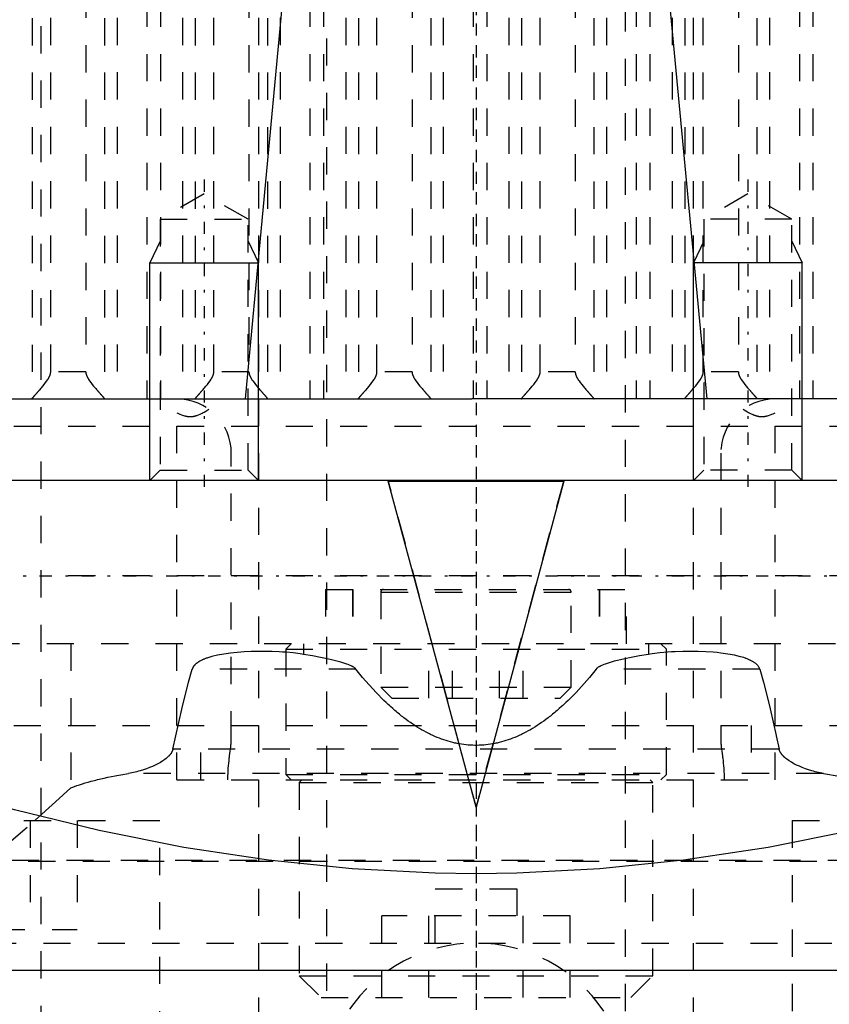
# Model space of a CAD drawing. Extents: x -70 to 70, y -1 to 596.
# Tile 5 of 13: x -17 to 13, y 180 to 216. Entities that reach past the tile are written whole.
import ezdxf

# ---------------------------------------------------------------- set-up
doc = ezdxf.new("R2010")
doc.units = 0
doc.linetypes.add('CENTER', pattern=[1.5, 0.45, -0.5, 0.05, -0.5])
doc.linetypes.add('DASHED', pattern=[2, 1, -1])
for name, color, linetype in [('AM_0', 7, 'CONTINUOUS'), ('AM_10', 7, 'CONTINUOUS'), ('AM_3', 7, 'DASHED'), ('AM_7', 7, 'CENTER')]:
    doc.layers.add(name, color=color, linetype=linetype)

msp = doc.modelspace()

# ---------------------------------------------------------------- linework, layer by layer
at = {"layer": 'AM_0', "color": 7, "linetype": 'CONTINUOUS'}
for p, q in [((-57.145, 202.5), (-0.158, 202.5)), ((57.145, 202.5), (0.158, 202.5)), ((55, 199.5), (-55, 199.5)), ((-3.225, 199.5), (-3.225, 199.474)), ((-3.225, 199.474), (3.225, 199.474)), ((0, 187.49), (-3.225, 199.474)), ((3.225, 199.474), (0, 187.49)), ((3.225, 199.5), (3.225, 199.474)), ((-21.744, 181.5), (21.744, 181.5))]:
    msp.add_line(p, q, dxfattribs=at)
for points in [[(-8.483, 202.5, 0), (-7.084, 217.437, 0)], [(7.084, 217.437, 0), (8.483, 202.5, 0)], [(27.783, 190.893, 0), (26.259, 190.325, 0), (23.188, 189.251, 0), (20.091, 188.269, 0), (18.537, 187.817, 0), (16.979, 187.393, 0), (13.859, 186.639, 0), (10.742, 186.019, 0), (7.637, 185.546, 0), (4.555, 185.228, 0), (1.507, 185.07, 0), (0, 185.05, 0), (-1.507, 185.07, 0), (-4.555, 185.228, 0), (-7.637, 185.546, 0), (-10.742, 186.019, 0), (-13.859, 186.639, 0), (-16.979, 187.393, 0), (-18.537, 187.817, 0), (-20.091, 188.269, 0), (-23.188, 189.251, 0), (-26.259, 190.325, 0), (-27.783, 190.893, 0)]]:
    msp.add_polyline3d(points, dxfattribs=at)
at = {"layer": 'AM_10', "color": 7, "linetype": 'CONTINUOUS'}
for p, q in [((-11.621, 208.3), (-12, 207.5)), ((-8.379, 208.3), (-8, 207.5)), ((8.379, 208.3), (8, 207.5)), ((11.621, 208.3), (12, 207.5)), ((-12, 199.5), (-12, 207.5)), ((-12, 207.5), (-8, 207.5)), ((-8, 199.5), (-8, 207.5)), ((12, 207.5), (8, 207.5)), ((8, 199.5), (8, 207.5)), ((12, 199.5), (12, 207.5))]:
    msp.add_line(p, q, dxfattribs=at)
at = {"layer": 'AM_3', "color": 6, "linetype": 'DASHED'}
for p, q in [((-5.5, 453.75), (-5.5, 124)), ((5.5, 124), (5.5, 453.75)), ((-8, 394.5), (-8, 167.5)), ((8, 167.5), (8, 394.5)), ((-16, 394.2), (-16, 134)), ((-12.109, 249.174), (-12.109, 202.5)), ((-11.608, 249.174), (-11.608, 202.5)), ((-6.109, 249.174), (-6.109, 202.5)), ((-5.608, 249.174), (-5.608, 202.5)), ((-0.109, 249.174), (-0.109, 202.5)), ((0.392, 249.174), (0.392, 202.5)), ((5.891, 249.174), (5.891, 202.5)), ((6.392, 249.174), (6.392, 202.5)), ((11.891, 249.174), (11.891, 202.5)), ((12.392, 249.174), (12.392, 202.5)), ((-16.326, 248.49), (-16.326, 202.51)), ((-13.667, 248.49), (-13.667, 202.51)), ((-13.203, 248.503), (-13.203, 202.5)), ((-10.79, 248.503), (-10.79, 202.5)), ((-10.326, 248.49), (-10.326, 202.51)), ((-7.667, 248.49), (-7.667, 202.51)), ((-7.203, 248.503), (-7.203, 202.5)), ((-4.79, 248.503), (-4.79, 202.5)), ((-4.326, 248.49), (-4.326, 202.51)), ((-1.667, 248.49), (-1.667, 202.51)), ((-1.203, 248.503), (-1.203, 202.5)), ((1.21, 248.503), (1.21, 202.5)), ((1.674, 248.49), (1.674, 202.51)), ((4.333, 248.49), (4.333, 202.51)), ((4.797, 248.503), (4.797, 202.5)), ((7.21, 248.503), (7.21, 202.5)), ((7.674, 248.49), (7.674, 202.51)), ((10.333, 248.49), (10.333, 202.51)), ((10.797, 248.503), (10.797, 202.5)), ((-15.642, 203.5), (-15.642, 247.5)), ((-14.351, 247.5), (-14.351, 203.5)), ((-9.642, 203.5), (-9.642, 247.5)), ((-8.351, 247.5), (-8.351, 203.5)), ((-3.642, 203.5), (-3.642, 247.5)), ((-2.351, 247.5), (-2.351, 203.5)), ((2.358, 203.5), (2.358, 247.5)), ((3.649, 247.5), (3.649, 203.5)), ((8.358, 203.5), (8.358, 247.5)), ((9.649, 247.5), (9.649, 203.5)), ((-10, 210.036), (-11.621, 209.1)), ((-8.379, 209.1), (-10, 210.036)), ((10, 210.036), (8.379, 209.1)), ((11.621, 209.1), (10, 210.036)), ((-11.621, 209.1), (-11.621, 199.879)), ((-11.621, 209.1), (-8.379, 209.1)), ((-8.379, 199.879), (-8.379, 209.1)), ((8.379, 209.1), (8.379, 199.879)), ((11.621, 209.1), (8.379, 209.1)), ((11.621, 199.879), (11.621, 209.1)), ((-14.351, 203.5), (-15.642, 203.5)), ((-8.351, 203.5), (-9.642, 203.5)), ((-2.351, 203.5), (-3.642, 203.5)), ((3.649, 203.5), (2.358, 203.5)), ((9.649, 203.5), (8.358, 203.5)), ((0.158, 202.5), (-0.158, 202.5)), ((-11, 188.5), (-11, 201.987)), ((11, 188.5), (11, 201.987)), ((-43, 201.5), (43, 201.5)), ((-9, 190.02), (-9, 200.5)), ((9, 200.5), (9, 190.02)), ((-11.621, 199.879), (-12, 199.5)), ((-11.621, 199.879), (-8.379, 199.879)), ((-8, 199.5), (-8.379, 199.879)), ((8.379, 199.879), (8, 199.5)), ((11.621, 199.879), (8.379, 199.879)), ((12, 199.5), (11.621, 199.879)), ((0, 187.516), (-3.225, 199.5)), ((3.225, 199.5), (0, 187.516)), ((16, 196), (-16, 196)), ((-5.53, 195.5), (-5.53, 193.5)), ((-5.53, 195.5), (5.53, 195.5)), ((-4.54, 195.5), (-4.54, 193.5)), ((-4.53, 195.5), (-4.53, 193.5)), ((4.53, 195.5), (4.53, 193.5)), ((4.54, 195.5), (4.54, 193.5)), ((5.53, 193.5), (5.53, 195.5)), ((-3.5, 195.4), (-3.5, 191.9)), ((-3.5, 195.4), (3.5, 195.4)), ((3.5, 191.9), (3.5, 195.4)), ((39.215, 193.5), (-39.215, 193.5)), ((-14.906, 193.5), (-14.906, 188.204)), ((-6.8, 193.5), (-7, 193.3)), ((-7, 193.3), (-7, 188.7)), ((-7, 193.3), (7, 193.3)), ((-6.344, 193.5), (-6.344, 193.112)), ((-1.732, 191.5), (-1.732, 193.5)), ((-0.866, 191.5), (-0.866, 193.5)), ((0.866, 191.5), (0.866, 193.5)), ((1.732, 191.5), (1.732, 193.5)), ((6.344, 193.5), (6.344, 193.112)), ((7, 193.3), (6.8, 193.5)), ((7, 188.7), (7, 193.3)), ((-4.416, 192.57), (-10.436, 192.57)), ((10.436, 192.57), (4.416, 192.57)), ((-3.5, 191.9), (-3.1, 191.5)), ((-3.5, 191.9), (3.5, 191.9)), ((3.1, 191.5), (3.5, 191.9)), ((-3.1, 191.5), (3.1, 191.5)), ((-41, 190.5), (41, 190.5)), ((-10.115, 188.5), (-10.115, 190.5)), ((10.115, 190.5), (10.115, 188.5)), ((11.147, 189.63), (-11.147, 189.63)), ((12.777, 188.733), (-12.777, 188.733)), ((-7, 188.7), (-6.8, 188.5)), ((-7, 188.7), (7, 188.7)), ((6.8, 188.5), (7, 188.7)), ((-11, 188.5), (11, 188.5)), ((-6.4, 188.5), (-6.5, 188.4)), ((-6.5, 188.4), (-6.5, 181.3)), ((-6.5, 188.4), (6.5, 188.4)), ((6.5, 188.4), (6.4, 188.5)), ((6.5, 181.3), (6.5, 188.4)), ((0, 187.516), (0, 187.49)), ((-24.627, 187), (-11.627, 187)), ((-16.395, 187), (-16.395, 183)), ((-14.663, 187), (-14.663, 183)), ((-11.627, 179), (-11.627, 187)), ((11.627, 187), (11.627, 179)), ((11.627, 187), (24.627, 187)), ((20.535, 185.5), (-20.535, 185.5)), ((17.937, 185.536), (-17.937, 185.536)), ((-1.5, 184.5), (1.5, 184.5)), ((-1.5, 182.5), (-1.5, 184.5)), ((1.5, 184.5), (1.5, 182.5)), ((-3.464, 180.5), (-3.464, 183.5)), ((3.464, 183.5), (-3.464, 183.5)), ((-1.732, 180.5), (-1.732, 183.5)), ((1.732, 180.5), (1.732, 183.5)), ((3.464, 180.5), (3.464, 183.5)), ((-21.591, 183), (-14.663, 183)), ((-23.911, 182.5), (23.911, 182.5)), ((-6.5, 181.3), (-5.7, 180.5)), ((-6.5, 181.3), (6.5, 181.3)), ((5.7, 180.5), (6.5, 181.3)), ((-5.7, 180.5), (5.7, 180.5))]:
    msp.add_line(p, q, dxfattribs=at)
for points in [[(-16.326, 202.51, 0), (-16.325, 202.511, 0), (-16.324, 202.513, 0), (-16.322, 202.516, 0), (-16.321, 202.517, 0), (-16.32, 202.519, 0), (-16.318, 202.522, 0), (-16.315, 202.525, 0), (-16.312, 202.529, 0), (-16.309, 202.533, 0), (-16.306, 202.537, 0), (-16.304, 202.539, 0), (-16.302, 202.541, 0), (-16.299, 202.545, 0), (-16.295, 202.55, 0), (-16.291, 202.555, 0), (-16.287, 202.56, 0), (-16.282, 202.565, 0), (-16.28, 202.568, 0), (-16.277, 202.571, 0), (-16.273, 202.577, 0), (-16.268, 202.583, 0), (-16.265, 202.586, 0), (-16.262, 202.589, 0), (-16.257, 202.595, 0), (-16.251, 202.601, 0), (-16.249, 202.604, 0), (-16.246, 202.608, 0), (-16.24, 202.614, 0), (-16.234, 202.621, 0), (-16.228, 202.628, 0), (-16.222, 202.635, 0), (-16.216, 202.643, 0), (-16.212, 202.646, 0), (-16.209, 202.65, 0), (-16.203, 202.657, 0), (-16.196, 202.665, 0), (-16.189, 202.672, 0), (-16.183, 202.68, 0), (-16.176, 202.688, 0), (-16.172, 202.692, 0), (-16.169, 202.696, 0), (-16.162, 202.704, 0), (-16.155, 202.712, 0), (-16.147, 202.72, 0), (-16.14, 202.729, 0), (-16.133, 202.737, 0), (-16.129, 202.741, 0), (-16.125, 202.746, 0), (-16.117, 202.754, 0), (-16.11, 202.763, 0), (-16.102, 202.772, 0), (-16.094, 202.781, 0), (-16.086, 202.79, 0), (-16.082, 202.795, 0), (-16.078, 202.799, 0), (-16.07, 202.809, 0), (-16.062, 202.818, 0), (-16.033, 202.851, 0), (-16.008, 202.881, 0), (-15.983, 202.91, 0), (-15.931, 202.972, 0), (-15.879, 203.035, 0), (-15.829, 203.1, 0), (-15.781, 203.166, 0), (-15.754, 203.205, 0), (-15.747, 203.216, 0), (-15.74, 203.228, 0), (-15.736, 203.233, 0), (-15.733, 203.239, 0), (-15.726, 203.25, 0), (-15.719, 203.262, 0), (-15.716, 203.268, 0), (-15.712, 203.274, 0), (-15.706, 203.285, 0), (-15.7, 203.297, 0), (-15.697, 203.303, 0), (-15.694, 203.309, 0), (-15.688, 203.321, 0), (-15.682, 203.333, 0), (-15.677, 203.345, 0), (-15.672, 203.357, 0), (-15.667, 203.37, 0), (-15.665, 203.376, 0), (-15.663, 203.383, 0), (-15.658, 203.395, 0), (-15.655, 203.408, 0), (-15.651, 203.422, 0), (-15.649, 203.435, 0), (-15.646, 203.449, 0), (-15.645, 203.456, 0), (-15.644, 203.463, 0), (-15.643, 203.478, 0), (-15.642, 203.492, 0), (-15.642, 203.5, 0)], [(-14.351, 203.5, 0), (-14.351, 203.492, 0), (-14.35, 203.478, 0), (-14.349, 203.463, 0), (-14.348, 203.456, 0), (-14.347, 203.449, 0), (-14.344, 203.435, 0), (-14.342, 203.422, 0), (-14.338, 203.408, 0), (-14.335, 203.395, 0), (-14.33, 203.383, 0), (-14.328, 203.376, 0), (-14.326, 203.37, 0), (-14.321, 203.357, 0), (-14.316, 203.345, 0), (-14.311, 203.333, 0), (-14.305, 203.321, 0), (-14.299, 203.309, 0), (-14.296, 203.303, 0), (-14.293, 203.297, 0), (-14.287, 203.285, 0), (-14.281, 203.274, 0), (-14.277, 203.268, 0), (-14.274, 203.262, 0), (-14.267, 203.25, 0), (-14.26, 203.239, 0), (-14.257, 203.233, 0), (-14.253, 203.228, 0), (-14.246, 203.216, 0), (-14.239, 203.205, 0), (-14.212, 203.166, 0), (-14.164, 203.1, 0), (-14.114, 203.035, 0), (-14.062, 202.972, 0), (-14.01, 202.91, 0), (-13.985, 202.881, 0), (-13.96, 202.851, 0), (-13.931, 202.818, 0), (-13.923, 202.809, 0), (-13.915, 202.799, 0), (-13.911, 202.795, 0), (-13.907, 202.79, 0), (-13.899, 202.781, 0), (-13.891, 202.772, 0), (-13.883, 202.763, 0), (-13.876, 202.754, 0), (-13.868, 202.746, 0), (-13.864, 202.741, 0), (-13.86, 202.737, 0), (-13.853, 202.729, 0), (-13.846, 202.72, 0), (-13.838, 202.712, 0), (-13.831, 202.704, 0), (-13.824, 202.696, 0), (-13.821, 202.692, 0), (-13.817, 202.688, 0), (-13.81, 202.68, 0), (-13.804, 202.672, 0), (-13.797, 202.665, 0), (-13.79, 202.657, 0), (-13.784, 202.65, 0), (-13.781, 202.646, 0), (-13.777, 202.643, 0), (-13.771, 202.635, 0), (-13.765, 202.628, 0), (-13.759, 202.621, 0), (-13.753, 202.614, 0), (-13.747, 202.608, 0), (-13.744, 202.604, 0), (-13.742, 202.601, 0), (-13.736, 202.595, 0), (-13.731, 202.589, 0), (-13.728, 202.586, 0), (-13.725, 202.583, 0), (-13.72, 202.577, 0), (-13.716, 202.571, 0), (-13.713, 202.568, 0), (-13.711, 202.565, 0), (-13.706, 202.56, 0), (-13.702, 202.555, 0), (-13.698, 202.55, 0), (-13.694, 202.545, 0), (-13.691, 202.541, 0), (-13.689, 202.539, 0), (-13.687, 202.537, 0), (-13.684, 202.533, 0), (-13.681, 202.529, 0), (-13.678, 202.525, 0), (-13.675, 202.522, 0), (-13.673, 202.519, 0), (-13.672, 202.517, 0), (-13.671, 202.516, 0), (-13.669, 202.513, 0), (-13.668, 202.511, 0), (-13.667, 202.51, 0)], [(-10.326, 202.51, 0), (-10.325, 202.511, 0), (-10.324, 202.513, 0), (-10.322, 202.516, 0), (-10.321, 202.517, 0), (-10.32, 202.519, 0), (-10.318, 202.522, 0), (-10.315, 202.525, 0), (-10.312, 202.529, 0), (-10.309, 202.533, 0), (-10.306, 202.537, 0), (-10.304, 202.539, 0), (-10.302, 202.541, 0), (-10.299, 202.545, 0), (-10.295, 202.55, 0), (-10.291, 202.555, 0), (-10.287, 202.56, 0), (-10.282, 202.565, 0), (-10.28, 202.568, 0), (-10.277, 202.571, 0), (-10.273, 202.577, 0), (-10.268, 202.583, 0), (-10.265, 202.586, 0), (-10.262, 202.589, 0), (-10.257, 202.595, 0), (-10.251, 202.601, 0), (-10.249, 202.604, 0), (-10.246, 202.608, 0), (-10.24, 202.614, 0), (-10.234, 202.621, 0), (-10.228, 202.628, 0), (-10.222, 202.635, 0), (-10.216, 202.643, 0), (-10.212, 202.646, 0), (-10.209, 202.65, 0), (-10.203, 202.657, 0), (-10.196, 202.665, 0), (-10.189, 202.672, 0), (-10.183, 202.68, 0), (-10.176, 202.688, 0), (-10.172, 202.692, 0), (-10.169, 202.696, 0), (-10.162, 202.704, 0), (-10.155, 202.712, 0), (-10.147, 202.72, 0), (-10.14, 202.729, 0), (-10.133, 202.737, 0), (-10.129, 202.741, 0), (-10.125, 202.746, 0), (-10.117, 202.754, 0), (-10.11, 202.763, 0), (-10.102, 202.772, 0), (-10.094, 202.781, 0), (-10.086, 202.79, 0), (-10.082, 202.795, 0), (-10.078, 202.799, 0), (-10.07, 202.809, 0), (-10.062, 202.818, 0), (-10.033, 202.851, 0), (-10.008, 202.881, 0), (-9.983, 202.91, 0), (-9.931, 202.972, 0), (-9.879, 203.035, 0), (-9.829, 203.1, 0), (-9.781, 203.166, 0), (-9.754, 203.205, 0), (-9.747, 203.216, 0), (-9.74, 203.228, 0), (-9.736, 203.233, 0), (-9.733, 203.239, 0), (-9.726, 203.25, 0), (-9.719, 203.262, 0), (-9.716, 203.268, 0), (-9.712, 203.274, 0), (-9.706, 203.285, 0), (-9.7, 203.297, 0), (-9.697, 203.303, 0), (-9.694, 203.309, 0), (-9.688, 203.321, 0), (-9.682, 203.333, 0), (-9.677, 203.345, 0), (-9.672, 203.357, 0), (-9.667, 203.37, 0), (-9.665, 203.376, 0), (-9.663, 203.383, 0), (-9.658, 203.395, 0), (-9.655, 203.408, 0), (-9.651, 203.422, 0), (-9.649, 203.435, 0), (-9.646, 203.449, 0), (-9.645, 203.456, 0), (-9.644, 203.463, 0), (-9.643, 203.478, 0), (-9.642, 203.492, 0), (-9.642, 203.5, 0)], [(-8.351, 203.5, 0), (-8.351, 203.492, 0), (-8.35, 203.478, 0), (-8.349, 203.463, 0), (-8.348, 203.456, 0), (-8.347, 203.449, 0), (-8.344, 203.435, 0), (-8.342, 203.422, 0), (-8.338, 203.408, 0), (-8.335, 203.395, 0), (-8.33, 203.383, 0), (-8.328, 203.376, 0), (-8.326, 203.37, 0), (-8.321, 203.357, 0), (-8.316, 203.345, 0), (-8.311, 203.333, 0), (-8.305, 203.321, 0), (-8.299, 203.309, 0), (-8.296, 203.303, 0), (-8.293, 203.297, 0), (-8.287, 203.285, 0), (-8.281, 203.274, 0), (-8.277, 203.268, 0), (-8.274, 203.262, 0), (-8.267, 203.25, 0), (-8.26, 203.239, 0), (-8.257, 203.233, 0), (-8.253, 203.228, 0), (-8.246, 203.216, 0), (-8.239, 203.205, 0), (-8.212, 203.166, 0), (-8.164, 203.1, 0), (-8.114, 203.035, 0), (-8.062, 202.972, 0), (-8.01, 202.91, 0), (-7.985, 202.881, 0), (-7.96, 202.851, 0), (-7.931, 202.818, 0), (-7.923, 202.809, 0), (-7.915, 202.799, 0), (-7.911, 202.795, 0), (-7.907, 202.79, 0), (-7.899, 202.781, 0), (-7.891, 202.772, 0), (-7.883, 202.763, 0), (-7.876, 202.754, 0), (-7.868, 202.746, 0), (-7.864, 202.741, 0), (-7.86, 202.737, 0), (-7.853, 202.729, 0), (-7.846, 202.72, 0), (-7.838, 202.712, 0), (-7.831, 202.704, 0), (-7.824, 202.696, 0), (-7.821, 202.692, 0), (-7.817, 202.688, 0), (-7.81, 202.68, 0), (-7.804, 202.672, 0), (-7.797, 202.665, 0), (-7.79, 202.657, 0), (-7.784, 202.65, 0), (-7.781, 202.646, 0), (-7.777, 202.643, 0), (-7.771, 202.635, 0), (-7.765, 202.628, 0), (-7.759, 202.621, 0), (-7.753, 202.614, 0), (-7.747, 202.608, 0), (-7.744, 202.604, 0), (-7.742, 202.601, 0), (-7.736, 202.595, 0), (-7.731, 202.589, 0), (-7.728, 202.586, 0), (-7.725, 202.583, 0), (-7.72, 202.577, 0), (-7.716, 202.571, 0), (-7.713, 202.568, 0), (-7.711, 202.565, 0), (-7.706, 202.56, 0), (-7.702, 202.555, 0), (-7.698, 202.55, 0), (-7.694, 202.545, 0), (-7.691, 202.541, 0), (-7.689, 202.539, 0), (-7.687, 202.537, 0), (-7.684, 202.533, 0), (-7.681, 202.529, 0), (-7.678, 202.525, 0), (-7.675, 202.522, 0), (-7.673, 202.519, 0), (-7.672, 202.517, 0), (-7.671, 202.516, 0), (-7.669, 202.513, 0), (-7.668, 202.511, 0), (-7.667, 202.51, 0)], [(-4.326, 202.51, 0), (-4.325, 202.511, 0), (-4.324, 202.513, 0), (-4.322, 202.516, 0), (-4.321, 202.517, 0), (-4.32, 202.519, 0), (-4.318, 202.522, 0), (-4.315, 202.525, 0), (-4.312, 202.529, 0), (-4.309, 202.533, 0), (-4.306, 202.537, 0), (-4.304, 202.539, 0), (-4.302, 202.541, 0), (-4.299, 202.545, 0), (-4.295, 202.55, 0), (-4.291, 202.555, 0), (-4.287, 202.56, 0), (-4.282, 202.565, 0), (-4.28, 202.568, 0), (-4.277, 202.571, 0), (-4.273, 202.577, 0), (-4.268, 202.583, 0), (-4.265, 202.586, 0), (-4.262, 202.589, 0), (-4.257, 202.595, 0), (-4.251, 202.601, 0), (-4.249, 202.604, 0), (-4.246, 202.608, 0), (-4.24, 202.614, 0), (-4.234, 202.621, 0), (-4.228, 202.628, 0), (-4.222, 202.635, 0), (-4.216, 202.643, 0), (-4.212, 202.646, 0), (-4.209, 202.65, 0), (-4.203, 202.657, 0), (-4.196, 202.665, 0), (-4.189, 202.672, 0), (-4.183, 202.68, 0), (-4.176, 202.688, 0), (-4.172, 202.692, 0), (-4.169, 202.696, 0), (-4.162, 202.704, 0), (-4.155, 202.712, 0), (-4.147, 202.72, 0), (-4.14, 202.729, 0), (-4.133, 202.737, 0), (-4.129, 202.741, 0), (-4.125, 202.746, 0), (-4.117, 202.754, 0), (-4.11, 202.763, 0), (-4.102, 202.772, 0), (-4.094, 202.781, 0), (-4.086, 202.79, 0), (-4.082, 202.795, 0), (-4.078, 202.799, 0), (-4.07, 202.809, 0), (-4.062, 202.818, 0), (-4.033, 202.851, 0), (-4.008, 202.881, 0), (-3.983, 202.91, 0), (-3.931, 202.972, 0), (-3.879, 203.035, 0), (-3.829, 203.1, 0), (-3.781, 203.166, 0), (-3.754, 203.205, 0), (-3.747, 203.216, 0), (-3.74, 203.228, 0), (-3.736, 203.233, 0), (-3.733, 203.239, 0), (-3.726, 203.25, 0), (-3.719, 203.262, 0), (-3.716, 203.268, 0), (-3.712, 203.274, 0), (-3.706, 203.285, 0), (-3.7, 203.297, 0), (-3.697, 203.303, 0), (-3.694, 203.309, 0), (-3.688, 203.321, 0), (-3.682, 203.333, 0), (-3.677, 203.345, 0), (-3.672, 203.357, 0), (-3.667, 203.37, 0), (-3.665, 203.376, 0), (-3.663, 203.383, 0), (-3.658, 203.395, 0), (-3.655, 203.408, 0), (-3.651, 203.422, 0), (-3.649, 203.435, 0), (-3.646, 203.449, 0), (-3.645, 203.456, 0), (-3.644, 203.463, 0), (-3.643, 203.478, 0), (-3.642, 203.492, 0), (-3.642, 203.5, 0)], [(-2.351, 203.5, 0), (-2.351, 203.492, 0), (-2.35, 203.478, 0), (-2.349, 203.463, 0), (-2.348, 203.456, 0), (-2.347, 203.449, 0), (-2.344, 203.435, 0), (-2.342, 203.422, 0), (-2.338, 203.408, 0), (-2.335, 203.395, 0), (-2.33, 203.383, 0), (-2.328, 203.376, 0), (-2.326, 203.37, 0), (-2.321, 203.357, 0), (-2.316, 203.345, 0), (-2.311, 203.333, 0), (-2.305, 203.321, 0), (-2.299, 203.309, 0), (-2.296, 203.303, 0), (-2.293, 203.297, 0), (-2.287, 203.285, 0), (-2.281, 203.274, 0), (-2.277, 203.268, 0), (-2.274, 203.262, 0), (-2.267, 203.25, 0), (-2.26, 203.239, 0), (-2.257, 203.233, 0), (-2.253, 203.228, 0), (-2.246, 203.216, 0), (-2.239, 203.205, 0), (-2.212, 203.166, 0), (-2.164, 203.1, 0), (-2.114, 203.035, 0), (-2.062, 202.972, 0), (-2.01, 202.91, 0), (-1.985, 202.881, 0), (-1.96, 202.851, 0), (-1.931, 202.818, 0), (-1.923, 202.809, 0), (-1.915, 202.799, 0), (-1.911, 202.795, 0), (-1.907, 202.79, 0), (-1.899, 202.781, 0), (-1.891, 202.772, 0), (-1.883, 202.763, 0), (-1.876, 202.754, 0), (-1.868, 202.746, 0), (-1.864, 202.741, 0), (-1.86, 202.737, 0), (-1.853, 202.729, 0), (-1.846, 202.72, 0), (-1.838, 202.712, 0), (-1.831, 202.704, 0), (-1.824, 202.696, 0), (-1.821, 202.692, 0), (-1.817, 202.688, 0), (-1.81, 202.68, 0), (-1.804, 202.672, 0), (-1.797, 202.665, 0), (-1.79, 202.657, 0), (-1.784, 202.65, 0), (-1.781, 202.646, 0), (-1.777, 202.643, 0), (-1.771, 202.635, 0), (-1.765, 202.628, 0), (-1.759, 202.621, 0), (-1.753, 202.614, 0), (-1.747, 202.608, 0), (-1.744, 202.604, 0), (-1.742, 202.601, 0), (-1.736, 202.595, 0), (-1.731, 202.589, 0), (-1.728, 202.586, 0), (-1.725, 202.583, 0), (-1.72, 202.577, 0), (-1.716, 202.571, 0), (-1.713, 202.568, 0), (-1.711, 202.565, 0), (-1.706, 202.56, 0), (-1.702, 202.555, 0), (-1.698, 202.55, 0), (-1.694, 202.545, 0), (-1.691, 202.541, 0), (-1.689, 202.539, 0), (-1.687, 202.537, 0), (-1.684, 202.533, 0), (-1.681, 202.529, 0), (-1.678, 202.525, 0), (-1.675, 202.522, 0), (-1.673, 202.519, 0), (-1.672, 202.517, 0), (-1.671, 202.516, 0), (-1.669, 202.513, 0), (-1.668, 202.511, 0), (-1.667, 202.51, 0)], [(1.674, 202.51, 0), (1.675, 202.511, 0), (1.676, 202.513, 0), (1.678, 202.516, 0), (1.679, 202.517, 0), (1.68, 202.519, 0), (1.682, 202.522, 0), (1.685, 202.525, 0), (1.688, 202.529, 0), (1.691, 202.533, 0), (1.694, 202.537, 0), (1.696, 202.539, 0), (1.698, 202.541, 0), (1.701, 202.545, 0), (1.705, 202.55, 0), (1.709, 202.555, 0), (1.713, 202.56, 0), (1.718, 202.565, 0), (1.72, 202.568, 0), (1.723, 202.571, 0), (1.727, 202.577, 0), (1.732, 202.583, 0), (1.735, 202.586, 0), (1.738, 202.589, 0), (1.743, 202.595, 0), (1.749, 202.601, 0), (1.751, 202.604, 0), (1.754, 202.608, 0), (1.76, 202.614, 0), (1.766, 202.621, 0), (1.772, 202.628, 0), (1.778, 202.635, 0), (1.784, 202.643, 0), (1.788, 202.646, 0), (1.791, 202.65, 0), (1.797, 202.657, 0), (1.804, 202.665, 0), (1.811, 202.672, 0), (1.817, 202.68, 0), (1.824, 202.688, 0), (1.828, 202.692, 0), (1.831, 202.696, 0), (1.838, 202.704, 0), (1.845, 202.712, 0), (1.853, 202.72, 0), (1.86, 202.729, 0), (1.867, 202.737, 0), (1.871, 202.741, 0), (1.875, 202.746, 0), (1.883, 202.754, 0), (1.89, 202.763, 0), (1.898, 202.772, 0), (1.906, 202.781, 0), (1.914, 202.79, 0), (1.918, 202.795, 0), (1.922, 202.799, 0), (1.93, 202.809, 0), (1.938, 202.818, 0), (1.967, 202.851, 0), (1.992, 202.881, 0), (2.017, 202.91, 0), (2.069, 202.972, 0), (2.121, 203.035, 0), (2.171, 203.1, 0), (2.219, 203.166, 0), (2.246, 203.205, 0), (2.253, 203.216, 0), (2.26, 203.228, 0), (2.264, 203.233, 0), (2.267, 203.239, 0), (2.274, 203.25, 0), (2.281, 203.262, 0), (2.284, 203.268, 0), (2.288, 203.274, 0), (2.294, 203.285, 0), (2.3, 203.297, 0), (2.303, 203.303, 0), (2.306, 203.309, 0), (2.312, 203.321, 0), (2.318, 203.333, 0), (2.323, 203.345, 0), (2.328, 203.357, 0), (2.333, 203.37, 0), (2.335, 203.376, 0), (2.337, 203.383, 0), (2.342, 203.395, 0), (2.345, 203.408, 0), (2.349, 203.422, 0), (2.351, 203.435, 0), (2.354, 203.449, 0), (2.355, 203.456, 0), (2.356, 203.463, 0), (2.357, 203.478, 0), (2.358, 203.492, 0), (2.358, 203.5, 0)], [(3.649, 203.5, 0), (3.649, 203.492, 0), (3.65, 203.478, 0), (3.651, 203.463, 0), (3.652, 203.456, 0), (3.653, 203.449, 0), (3.656, 203.435, 0), (3.658, 203.422, 0), (3.662, 203.408, 0), (3.665, 203.395, 0), (3.67, 203.383, 0), (3.672, 203.376, 0), (3.674, 203.37, 0), (3.679, 203.357, 0), (3.684, 203.345, 0), (3.689, 203.333, 0), (3.695, 203.321, 0), (3.701, 203.309, 0), (3.704, 203.303, 0), (3.707, 203.297, 0), (3.713, 203.285, 0), (3.719, 203.274, 0), (3.723, 203.268, 0), (3.726, 203.262, 0), (3.733, 203.25, 0), (3.74, 203.239, 0), (3.743, 203.233, 0), (3.747, 203.228, 0), (3.754, 203.216, 0), (3.761, 203.205, 0), (3.788, 203.166, 0), (3.836, 203.1, 0), (3.886, 203.035, 0), (3.938, 202.972, 0), (3.99, 202.91, 0), (4.015, 202.881, 0), (4.04, 202.851, 0), (4.069, 202.818, 0), (4.077, 202.809, 0), (4.085, 202.799, 0), (4.089, 202.795, 0), (4.093, 202.79, 0), (4.101, 202.781, 0), (4.109, 202.772, 0), (4.117, 202.763, 0), (4.124, 202.754, 0), (4.132, 202.746, 0), (4.136, 202.741, 0), (4.14, 202.737, 0), (4.147, 202.729, 0), (4.154, 202.72, 0), (4.162, 202.712, 0), (4.169, 202.704, 0), (4.176, 202.696, 0), (4.179, 202.692, 0), (4.183, 202.688, 0), (4.19, 202.68, 0), (4.196, 202.672, 0), (4.203, 202.665, 0), (4.21, 202.657, 0), (4.216, 202.65, 0), (4.219, 202.646, 0), (4.223, 202.643, 0), (4.229, 202.635, 0), (4.235, 202.628, 0), (4.241, 202.621, 0), (4.247, 202.614, 0), (4.253, 202.608, 0), (4.256, 202.604, 0), (4.258, 202.601, 0), (4.264, 202.595, 0), (4.269, 202.589, 0), (4.272, 202.586, 0), (4.275, 202.583, 0), (4.28, 202.577, 0), (4.284, 202.571, 0), (4.287, 202.568, 0), (4.289, 202.565, 0), (4.294, 202.56, 0), (4.298, 202.555, 0), (4.302, 202.55, 0), (4.306, 202.545, 0), (4.309, 202.541, 0), (4.311, 202.539, 0), (4.313, 202.537, 0), (4.316, 202.533, 0), (4.319, 202.529, 0), (4.322, 202.525, 0), (4.325, 202.522, 0), (4.327, 202.519, 0), (4.328, 202.517, 0), (4.329, 202.516, 0), (4.331, 202.513, 0), (4.332, 202.511, 0), (4.333, 202.51, 0)], [(7.674, 202.51, 0), (7.675, 202.511, 0), (7.676, 202.513, 0), (7.678, 202.516, 0), (7.679, 202.517, 0), (7.68, 202.519, 0), (7.682, 202.522, 0), (7.685, 202.525, 0), (7.688, 202.529, 0), (7.691, 202.533, 0), (7.694, 202.537, 0), (7.696, 202.539, 0), (7.698, 202.541, 0), (7.701, 202.545, 0), (7.705, 202.55, 0), (7.709, 202.555, 0), (7.713, 202.56, 0), (7.718, 202.565, 0), (7.72, 202.568, 0), (7.723, 202.571, 0), (7.727, 202.577, 0), (7.732, 202.583, 0), (7.735, 202.586, 0), (7.738, 202.589, 0), (7.743, 202.595, 0), (7.749, 202.601, 0), (7.751, 202.604, 0), (7.754, 202.608, 0), (7.76, 202.614, 0), (7.766, 202.621, 0), (7.772, 202.628, 0), (7.778, 202.635, 0), (7.784, 202.643, 0), (7.788, 202.646, 0), (7.791, 202.65, 0), (7.797, 202.657, 0), (7.804, 202.665, 0), (7.811, 202.672, 0), (7.817, 202.68, 0), (7.824, 202.688, 0), (7.828, 202.692, 0), (7.831, 202.696, 0), (7.838, 202.704, 0), (7.845, 202.712, 0), (7.853, 202.72, 0), (7.86, 202.729, 0), (7.867, 202.737, 0), (7.871, 202.741, 0), (7.875, 202.746, 0), (7.883, 202.754, 0), (7.89, 202.763, 0), (7.898, 202.772, 0), (7.906, 202.781, 0), (7.914, 202.79, 0), (7.918, 202.795, 0), (7.922, 202.799, 0), (7.93, 202.809, 0), (7.938, 202.818, 0), (7.967, 202.851, 0), (7.992, 202.881, 0), (8.017, 202.91, 0), (8.069, 202.972, 0), (8.121, 203.035, 0), (8.171, 203.1, 0), (8.219, 203.166, 0), (8.246, 203.205, 0), (8.253, 203.216, 0), (8.26, 203.228, 0), (8.264, 203.233, 0), (8.267, 203.239, 0), (8.274, 203.25, 0), (8.281, 203.262, 0), (8.284, 203.268, 0), (8.288, 203.274, 0), (8.294, 203.285, 0), (8.3, 203.297, 0), (8.303, 203.303, 0), (8.306, 203.309, 0), (8.312, 203.321, 0), (8.318, 203.333, 0), (8.323, 203.345, 0), (8.328, 203.357, 0), (8.333, 203.37, 0), (8.335, 203.376, 0), (8.337, 203.383, 0), (8.342, 203.395, 0), (8.345, 203.408, 0), (8.349, 203.422, 0), (8.351, 203.435, 0), (8.354, 203.449, 0), (8.355, 203.456, 0), (8.356, 203.463, 0), (8.357, 203.478, 0), (8.358, 203.492, 0), (8.358, 203.5, 0)], [(9.649, 203.5, 0), (9.649, 203.492, 0), (9.65, 203.478, 0), (9.651, 203.463, 0), (9.652, 203.456, 0), (9.653, 203.449, 0), (9.656, 203.435, 0), (9.658, 203.422, 0), (9.662, 203.408, 0), (9.665, 203.395, 0), (9.67, 203.383, 0), (9.672, 203.376, 0), (9.674, 203.37, 0), (9.679, 203.357, 0), (9.684, 203.345, 0), (9.689, 203.333, 0), (9.695, 203.321, 0), (9.701, 203.309, 0), (9.704, 203.303, 0), (9.707, 203.297, 0), (9.713, 203.285, 0), (9.719, 203.274, 0), (9.723, 203.268, 0), (9.726, 203.262, 0), (9.733, 203.25, 0), (9.74, 203.239, 0), (9.743, 203.233, 0), (9.747, 203.228, 0), (9.754, 203.216, 0), (9.761, 203.205, 0), (9.788, 203.166, 0), (9.836, 203.1, 0), (9.886, 203.035, 0), (9.938, 202.972, 0), (9.99, 202.91, 0), (10.015, 202.881, 0), (10.04, 202.851, 0), (10.069, 202.818, 0), (10.077, 202.809, 0), (10.085, 202.799, 0), (10.089, 202.795, 0), (10.093, 202.79, 0), (10.101, 202.781, 0), (10.109, 202.772, 0), (10.117, 202.763, 0), (10.124, 202.754, 0), (10.132, 202.746, 0), (10.136, 202.741, 0), (10.14, 202.737, 0), (10.147, 202.729, 0), (10.154, 202.72, 0), (10.162, 202.712, 0), (10.169, 202.704, 0), (10.176, 202.696, 0), (10.179, 202.692, 0), (10.183, 202.688, 0), (10.19, 202.68, 0), (10.196, 202.672, 0), (10.203, 202.665, 0), (10.21, 202.657, 0), (10.216, 202.65, 0), (10.219, 202.646, 0), (10.223, 202.643, 0), (10.229, 202.635, 0), (10.235, 202.628, 0), (10.241, 202.621, 0), (10.247, 202.614, 0), (10.253, 202.608, 0), (10.256, 202.604, 0), (10.258, 202.601, 0), (10.264, 202.595, 0), (10.269, 202.589, 0), (10.272, 202.586, 0), (10.275, 202.583, 0), (10.28, 202.577, 0), (10.284, 202.571, 0), (10.287, 202.568, 0), (10.289, 202.565, 0), (10.294, 202.56, 0), (10.298, 202.555, 0), (10.302, 202.55, 0), (10.306, 202.545, 0), (10.309, 202.541, 0), (10.311, 202.539, 0), (10.313, 202.537, 0), (10.316, 202.533, 0), (10.319, 202.529, 0), (10.322, 202.525, 0), (10.325, 202.522, 0), (10.327, 202.519, 0), (10.328, 202.517, 0), (10.329, 202.516, 0), (10.331, 202.513, 0), (10.332, 202.511, 0), (10.333, 202.51, 0)], [(-16.338, 202.5, 0), (-16.336, 202.5, 0), (-16.332, 202.502, 0), (-16.328, 202.507, 0), (-16.326, 202.51, 0)], [(-13.667, 202.51, 0), (-13.665, 202.507, 0), (-13.661, 202.502, 0), (-13.657, 202.5, 0), (-13.655, 202.5, 0)], [(-10.338, 202.5, 0), (-10.336, 202.5, 0), (-10.332, 202.502, 0), (-10.328, 202.507, 0), (-10.326, 202.51, 0)], [(-7.667, 202.51, 0), (-7.665, 202.507, 0), (-7.661, 202.502, 0), (-7.657, 202.5, 0), (-7.655, 202.5, 0)], [(-4.338, 202.5, 0), (-4.336, 202.5, 0), (-4.332, 202.502, 0), (-4.328, 202.507, 0), (-4.326, 202.51, 0)], [(-1.667, 202.51, 0), (-1.665, 202.507, 0), (-1.661, 202.502, 0), (-1.657, 202.5, 0), (-1.655, 202.5, 0)], [(1.662, 202.5, 0), (1.664, 202.5, 0), (1.668, 202.502, 0), (1.672, 202.507, 0), (1.674, 202.51, 0)], [(4.333, 202.51, 0), (4.335, 202.507, 0), (4.339, 202.502, 0), (4.343, 202.5, 0), (4.345, 202.5, 0)], [(7.662, 202.5, 0), (7.664, 202.5, 0), (7.668, 202.502, 0), (7.672, 202.507, 0), (7.674, 202.51, 0)], [(10.333, 202.51, 0), (10.335, 202.507, 0), (10.339, 202.502, 0), (10.343, 202.5, 0), (10.345, 202.5, 0)], [(-11, 201.987, 0), (-10.966, 201.971, 0), (-10.897, 201.942, 0), (-10.827, 201.915, 0), (-10.792, 201.902, 0), (-10.757, 201.891, 0), (-10.718, 201.879, 0), (-10.707, 201.876, 0), (-10.696, 201.874, 0), (-10.691, 201.872, 0), (-10.686, 201.871, 0), (-10.675, 201.869, 0), (-10.664, 201.866, 0), (-10.654, 201.864, 0), (-10.644, 201.862, 0), (-10.634, 201.861, 0), (-10.629, 201.86, 0), (-10.624, 201.859, 0), (-10.614, 201.857, 0), (-10.604, 201.856, 0), (-10.594, 201.855, 0), (-10.585, 201.854, 0), (-10.575, 201.853, 0), (-10.57, 201.852, 0), (-10.566, 201.852, 0), (-10.556, 201.851, 0), (-10.547, 201.851, 0), (-10.538, 201.85, 0), (-10.529, 201.85, 0), (-10.519, 201.85, 0), (-10.515, 201.85, 0), (-10.51, 201.85, 0), (-10.501, 201.85, 0), (-10.492, 201.85, 0), (-10.482, 201.85, 0), (-10.473, 201.851, 0), (-10.463, 201.852, 0), (-10.459, 201.852, 0), (-10.454, 201.852, 0), (-10.444, 201.853, 0), (-10.435, 201.854, 0), (-10.43, 201.855, 0), (-10.425, 201.855, 0), (-10.415, 201.857, 0), (-10.405, 201.858, 0), (-10.401, 201.859, 0), (-10.396, 201.86, 0), (-10.386, 201.862, 0), (-10.376, 201.864, 0), (-10.366, 201.866, 0), (-10.355, 201.868, 0), (-10.345, 201.87, 0), (-10.34, 201.872, 0), (-10.335, 201.873, 0), (-10.324, 201.876, 0), (-10.314, 201.878, 0), (-10.303, 201.882, 0), (-10.293, 201.885, 0), (-10.282, 201.888, 0), (-10.277, 201.89, 0), (-10.271, 201.892, 0), (-10.26, 201.895, 0), (-10.249, 201.899, 0), (-10.21, 201.914, 0), (-10.142, 201.943, 0), (-10.072, 201.977, 0), (-10.037, 201.995, 0), (-10.002, 202.014, 0), (-9.931, 202.054, 0), (-9.86, 202.096, 0), (-9.824, 202.118, 0)], [(9.824, 202.118, 0), (9.857, 202.098, 0), (9.921, 202.06, 0), (9.986, 202.023, 0), (10.018, 202.005, 0), (10.051, 201.988, 0), (10.118, 201.954, 0), (10.188, 201.923, 0), (10.229, 201.906, 0), (10.242, 201.902, 0), (10.254, 201.898, 0), (10.26, 201.896, 0), (10.266, 201.893, 0), (10.278, 201.889, 0), (10.29, 201.886, 0), (10.302, 201.882, 0), (10.315, 201.878, 0), (10.327, 201.875, 0), (10.333, 201.873, 0), (10.339, 201.872, 0), (10.351, 201.869, 0), (10.364, 201.866, 0), (10.376, 201.864, 0), (10.388, 201.861, 0), (10.4, 201.859, 0), (10.406, 201.858, 0), (10.412, 201.857, 0), (10.424, 201.856, 0), (10.436, 201.854, 0), (10.441, 201.854, 0), (10.447, 201.853, 0), (10.459, 201.852, 0), (10.471, 201.851, 0), (10.477, 201.851, 0), (10.483, 201.85, 0), (10.495, 201.85, 0), (10.506, 201.85, 0), (10.518, 201.85, 0), (10.53, 201.85, 0), (10.542, 201.85, 0), (10.547, 201.851, 0), (10.553, 201.851, 0), (10.565, 201.852, 0), (10.577, 201.853, 0), (10.589, 201.854, 0), (10.601, 201.856, 0), (10.612, 201.857, 0), (10.618, 201.858, 0), (10.624, 201.859, 0), (10.636, 201.861, 0), (10.648, 201.863, 0), (10.659, 201.865, 0), (10.671, 201.868, 0), (10.682, 201.87, 0), (10.688, 201.872, 0), (10.694, 201.873, 0), (10.705, 201.876, 0), (10.716, 201.879, 0), (10.755, 201.89, 0), (10.819, 201.911, 0), (10.849, 201.923, 0), (10.878, 201.934, 0), (10.932, 201.956, 0), (10.979, 201.977, 0), (11, 201.987, 0)], [(-6.344, 193.112, 0), (-6.47, 193.132, 0), (-6.727, 193.163, 0), (-6.985, 193.187, 0), (-7.115, 193.196, 0), (-7.244, 193.204, 0), (-7.502, 193.214, 0), (-7.761, 193.219, 0), (-8.019, 193.219, 0), (-8.274, 193.212, 0), (-8.528, 193.2, 0), (-8.654, 193.192, 0), (-8.78, 193.182, 0), (-9.03, 193.157, 0), (-9.274, 193.123, 0), (-9.508, 193.08, 0), (-9.719, 193.029, 0), (-9.831, 192.996, 0), (-9.862, 192.986, 0), (-9.892, 192.976, 0), (-9.906, 192.971, 0), (-9.921, 192.966, 0), (-9.949, 192.955, 0), (-9.977, 192.944, 0), (-9.99, 192.939, 0), (-10.004, 192.933, 0), (-10.03, 192.922, 0), (-10.055, 192.911, 0), (-10.068, 192.905, 0), (-10.081, 192.899, 0), (-10.107, 192.886, 0), (-10.134, 192.872, 0), (-10.163, 192.857, 0), (-10.191, 192.84, 0), (-10.22, 192.821, 0), (-10.235, 192.812, 0), (-10.249, 192.802, 0), (-10.277, 192.781, 0), (-10.305, 192.758, 0), (-10.331, 192.734, 0), (-10.345, 192.72, 0), (-10.349, 192.715, 0), (-10.353, 192.711, 0), (-10.355, 192.709, 0), (-10.357, 192.707, 0), (-10.361, 192.702, 0), (-10.365, 192.697, 0), (-10.369, 192.693, 0), (-10.373, 192.688, 0), (-10.376, 192.684, 0), (-10.378, 192.681, 0), (-10.38, 192.679, 0), (-10.384, 192.674, 0), (-10.387, 192.669, 0), (-10.389, 192.667, 0), (-10.391, 192.664, 0), (-10.394, 192.659, 0), (-10.397, 192.654, 0), (-10.399, 192.652, 0), (-10.4, 192.649, 0), (-10.404, 192.644, 0), (-10.407, 192.639, 0), (-10.41, 192.634, 0), (-10.412, 192.628, 0), (-10.415, 192.623, 0), (-10.417, 192.62, 0), (-10.418, 192.618, 0), (-10.42, 192.612, 0), (-10.423, 192.607, 0), (-10.425, 192.601, 0), (-10.428, 192.595, 0), (-10.43, 192.59, 0), (-10.431, 192.587, 0), (-10.432, 192.584, 0), (-10.434, 192.578, 0), (-10.435, 192.572, 0), (-10.436, 192.57, 0)], [(-4.416, 192.57, 0), (-4.417, 192.571, 0), (-4.419, 192.573, 0), (-4.421, 192.575, 0), (-4.422, 192.577, 0), (-4.423, 192.578, 0), (-4.425, 192.58, 0), (-4.427, 192.582, 0), (-4.429, 192.584, 0), (-4.432, 192.587, 0), (-4.434, 192.589, 0), (-4.435, 192.59, 0), (-4.436, 192.591, 0), (-4.438, 192.593, 0), (-4.441, 192.595, 0), (-4.449, 192.603, 0), (-4.456, 192.609, 0), (-4.464, 192.615, 0), (-4.48, 192.626, 0), (-4.496, 192.637, 0), (-4.512, 192.647, 0), (-4.528, 192.657, 0), (-4.544, 192.666, 0), (-4.552, 192.67, 0), (-4.56, 192.674, 0), (-4.576, 192.682, 0), (-4.592, 192.69, 0), (-4.65, 192.716, 0), (-4.702, 192.737, 0), (-4.755, 192.756, 0), (-4.863, 192.793, 0), (-4.974, 192.826, 0), (-5.369, 192.926, 0), (-6.014, 193.056, 0), (-6.344, 193.112, 0)], [(6.344, 193.112, 0), (6.014, 193.056, 0), (5.639, 192.984, 0), (5.533, 192.963, 0), (5.424, 192.939, 0), (5.369, 192.926, 0), (5.313, 192.914, 0), (5.2, 192.886, 0), (5.086, 192.857, 0), (4.974, 192.826, 0), (4.863, 192.793, 0), (4.755, 192.756, 0), (4.702, 192.737, 0), (4.65, 192.716, 0), (4.592, 192.69, 0), (4.576, 192.682, 0), (4.56, 192.674, 0), (4.552, 192.67, 0), (4.544, 192.666, 0), (4.528, 192.657, 0), (4.512, 192.647, 0), (4.496, 192.637, 0), (4.48, 192.626, 0), (4.464, 192.615, 0), (4.456, 192.609, 0), (4.449, 192.603, 0), (4.441, 192.595, 0), (4.438, 192.593, 0), (4.436, 192.591, 0), (4.435, 192.59, 0), (4.434, 192.589, 0), (4.432, 192.587, 0), (4.429, 192.584, 0), (4.427, 192.582, 0), (4.425, 192.58, 0), (4.423, 192.578, 0), (4.422, 192.577, 0), (4.421, 192.575, 0), (4.419, 192.573, 0), (4.417, 192.571, 0), (4.416, 192.57, 0)], [(10.436, 192.57, 0), (10.436, 192.571, 0), (10.435, 192.575, 0), (10.434, 192.579, 0), (10.433, 192.58, 0), (10.432, 192.582, 0), (10.431, 192.586, 0), (10.43, 192.589, 0), (10.429, 192.593, 0), (10.427, 192.596, 0), (10.426, 192.6, 0), (10.425, 192.602, 0), (10.424, 192.603, 0), (10.423, 192.607, 0), (10.421, 192.61, 0), (10.42, 192.614, 0), (10.418, 192.617, 0), (10.416, 192.621, 0), (10.416, 192.622, 0), (10.415, 192.624, 0), (10.413, 192.627, 0), (10.411, 192.63, 0), (10.41, 192.632, 0), (10.405, 192.642, 0), (10.393, 192.661, 0), (10.38, 192.679, 0), (10.366, 192.696, 0), (10.351, 192.713, 0), (10.336, 192.729, 0), (10.328, 192.737, 0), (10.319, 192.745, 0), (10.303, 192.76, 0), (10.286, 192.774, 0), (10.269, 192.787, 0), (10.251, 192.801, 0), (10.232, 192.814, 0), (10.222, 192.82, 0), (10.212, 192.827, 0), (10.191, 192.84, 0), (10.17, 192.852, 0), (10.159, 192.859, 0), (10.148, 192.865, 0), (10.125, 192.877, 0), (10.1, 192.89, 0), (10.088, 192.896, 0), (10.076, 192.902, 0), (10.05, 192.913, 0), (10.023, 192.925, 0), (9.996, 192.937, 0), (9.967, 192.948, 0), (9.938, 192.959, 0), (9.923, 192.965, 0), (9.908, 192.97, 0), (9.877, 192.981, 0), (9.846, 192.991, 0), (9.73, 193.026, 0), (9.51, 193.079, 0), (9.266, 193.124, 0), (9, 193.16, 0), (8.865, 193.174, 0), (8.728, 193.186, 0), (8.451, 193.205, 0), (8.173, 193.215, 0), (7.893, 193.22, 0), (7.611, 193.217, 0), (7.328, 193.208, 0), (7.188, 193.201, 0), (7.047, 193.192, 0), (6.764, 193.167, 0), (6.483, 193.133, 0), (6.344, 193.112, 0)], [(-11.147, 189.63, 0), (-11.043, 190.117, 0), (-10.816, 191.106, 0), (-10.568, 192.089, 0), (-10.436, 192.57, 0)], [(4.416, 192.57, 0), (4.17, 192.266, 0), (3.678, 191.712, 0), (3.391, 191.42, 0), (3.309, 191.341, 0), (3.228, 191.265, 0), (3.187, 191.227, 0), (3.146, 191.19, 0), (3.064, 191.116, 0), (2.982, 191.045, 0), (2.941, 191.01, 0), (2.9, 190.976, 0), (2.818, 190.909, 0), (2.737, 190.843, 0), (2.696, 190.811, 0), (2.655, 190.78, 0), (2.573, 190.719, 0), (2.491, 190.659, 0), (2.409, 190.601, 0), (2.328, 190.546, 0), (2.246, 190.492, 0), (2.205, 190.466, 0), (2.164, 190.44, 0), (2.082, 190.39, 0), (2.001, 190.342, 0), (1.919, 190.296, 0), (1.837, 190.252, 0), (1.755, 190.209, 0), (1.715, 190.189, 0), (1.674, 190.169, 0), (1.592, 190.131, 0), (1.51, 190.094, 0), (1.429, 190.06, 0), (1.347, 190.027, 0), (1.265, 189.996, 0), (1.225, 189.982, 0), (1.184, 189.967, 0), (1.102, 189.941, 0), (1.02, 189.916, 0), (0.939, 189.893, 0), (0.857, 189.871, 0), (0.775, 189.852, 0), (0.735, 189.843, 0), (0.694, 189.835, 0), (0.612, 189.82, 0), (0.531, 189.806, 0), (0.449, 189.795, 0), (0.367, 189.785, 0), (0.286, 189.777, 0), (0.245, 189.774, 0), (0.204, 189.772, 0), (0.122, 189.768, 0), (0.041, 189.766, 0), (0, 189.766, 0), (-0.041, 189.766, 0), (-0.122, 189.768, 0), (-0.204, 189.772, 0), (-0.245, 189.774, 0), (-0.286, 189.777, 0), (-0.367, 189.785, 0), (-0.449, 189.795, 0), (-0.531, 189.806, 0), (-0.612, 189.82, 0), (-0.694, 189.835, 0), (-0.735, 189.843, 0), (-0.775, 189.852, 0), (-0.857, 189.871, 0), (-0.939, 189.893, 0), (-1.02, 189.916, 0), (-1.102, 189.941, 0), (-1.184, 189.967, 0), (-1.225, 189.982, 0), (-1.265, 189.996, 0), (-1.347, 190.027, 0), (-1.429, 190.06, 0), (-1.51, 190.094, 0), (-1.592, 190.131, 0), (-1.674, 190.169, 0), (-1.715, 190.189, 0), (-1.755, 190.209, 0), (-1.837, 190.252, 0), (-1.919, 190.296, 0), (-2.001, 190.342, 0), (-2.082, 190.39, 0), (-2.164, 190.44, 0), (-2.205, 190.466, 0), (-2.246, 190.492, 0), (-2.328, 190.546, 0), (-2.409, 190.601, 0), (-2.491, 190.659, 0), (-2.573, 190.719, 0), (-2.655, 190.78, 0), (-2.696, 190.811, 0), (-2.737, 190.843, 0), (-2.818, 190.909, 0), (-2.9, 190.976, 0), (-2.941, 191.01, 0), (-2.982, 191.045, 0), (-3.064, 191.116, 0), (-3.146, 191.19, 0), (-3.187, 191.227, 0), (-3.228, 191.265, 0), (-3.309, 191.341, 0), (-3.391, 191.42, 0), (-3.678, 191.712, 0), (-4.17, 192.266, 0), (-4.416, 192.57, 0)], [(10.436, 192.57, 0), (10.568, 192.089, 0), (10.816, 191.106, 0), (11.043, 190.117, 0), (11.147, 189.63, 0)], [(-9.127, 188.5, 0), (-9.126, 188.547, 0), (-9.125, 188.641, 0), (-9.121, 188.736, 0), (-9.119, 188.783, 0), (-9.116, 188.831, 0), (-9.11, 188.925, 0), (-9.102, 189.018, 0), (-9.094, 189.111, 0), (-9.084, 189.202, 0), (-9.073, 189.291, 0), (-9.068, 189.335, 0), (-9.063, 189.379, 0), (-9.052, 189.465, 0), (-9.041, 189.548, 0), (-9.031, 189.629, 0), (-9.022, 189.707, 0), (-9.014, 189.782, 0), (-9.01, 189.819, 0), (-9.007, 189.854, 0), (-9.003, 189.923, 0), (-9, 189.989, 0), (-9, 190.02, 0)], [(9, 190.02, 0), (9, 189.989, 0), (9.003, 189.923, 0), (9.007, 189.854, 0), (9.01, 189.819, 0), (9.014, 189.782, 0), (9.022, 189.707, 0), (9.031, 189.629, 0), (9.041, 189.548, 0), (9.052, 189.465, 0), (9.063, 189.379, 0), (9.068, 189.335, 0), (9.073, 189.291, 0), (9.084, 189.202, 0), (9.094, 189.111, 0), (9.102, 189.018, 0), (9.11, 188.925, 0), (9.116, 188.831, 0), (9.119, 188.783, 0), (9.121, 188.736, 0), (9.125, 188.641, 0), (9.126, 188.547, 0), (9.127, 188.5, 0)], [(-11.147, 189.63, 0), (-11.149, 189.622, 0), (-11.153, 189.608, 0), (-11.157, 189.593, 0), (-11.159, 189.586, 0), (-11.162, 189.579, 0), (-11.167, 189.565, 0), (-11.173, 189.551, 0), (-11.179, 189.538, 0), (-11.186, 189.524, 0), (-11.193, 189.511, 0), (-11.197, 189.505, 0), (-11.201, 189.498, 0), (-11.209, 189.486, 0), (-11.217, 189.473, 0), (-11.225, 189.461, 0), (-11.234, 189.449, 0), (-11.243, 189.438, 0), (-11.248, 189.432, 0), (-11.252, 189.426, 0), (-11.262, 189.415, 0), (-11.271, 189.404, 0), (-11.276, 189.398, 0), (-11.281, 189.393, 0), (-11.291, 189.382, 0), (-11.301, 189.372, 0), (-11.306, 189.367, 0), (-11.311, 189.362, 0), (-11.321, 189.352, 0), (-11.332, 189.342, 0), (-11.343, 189.332, 0), (-11.353, 189.323, 0), (-11.365, 189.313, 0), (-11.37, 189.308, 0), (-11.376, 189.303, 0), (-11.387, 189.294, 0), (-11.399, 189.284, 0), (-11.442, 189.251, 0), (-11.521, 189.196, 0), (-11.606, 189.143, 0), (-11.697, 189.092, 0), (-11.745, 189.068, 0), (-11.794, 189.043, 0), (-11.897, 188.996, 0), (-12.004, 188.95, 0), (-12.116, 188.907, 0), (-12.231, 188.867, 0), (-12.35, 188.831, 0), (-12.41, 188.814, 0), (-12.47, 188.798, 0), (-12.592, 188.769, 0), (-12.716, 188.744, 0), (-12.777, 188.733, 0)], [(12.777, 188.733, 0), (12.715, 188.744, 0), (12.591, 188.769, 0), (12.468, 188.798, 0), (12.408, 188.814, 0), (12.347, 188.831, 0), (12.228, 188.868, 0), (12.113, 188.909, 0), (12.001, 188.952, 0), (11.893, 188.997, 0), (11.79, 189.045, 0), (11.741, 189.069, 0), (11.693, 189.094, 0), (11.602, 189.146, 0), (11.516, 189.2, 0), (11.436, 189.256, 0), (11.393, 189.29, 0), (11.381, 189.299, 0), (11.369, 189.309, 0), (11.363, 189.314, 0), (11.358, 189.319, 0), (11.347, 189.329, 0), (11.336, 189.339, 0), (11.325, 189.349, 0), (11.315, 189.359, 0), (11.305, 189.369, 0), (11.3, 189.374, 0), (11.295, 189.379, 0), (11.285, 189.389, 0), (11.276, 189.399, 0), (11.271, 189.404, 0), (11.266, 189.41, 0), (11.257, 189.42, 0), (11.248, 189.431, 0), (11.244, 189.437, 0), (11.239, 189.443, 0), (11.231, 189.454, 0), (11.222, 189.466, 0), (11.214, 189.477, 0), (11.206, 189.489, 0), (11.199, 189.502, 0), (11.195, 189.508, 0), (11.192, 189.514, 0), (11.185, 189.527, 0), (11.178, 189.54, 0), (11.172, 189.553, 0), (11.167, 189.567, 0), (11.161, 189.58, 0), (11.159, 189.587, 0), (11.157, 189.594, 0), (11.152, 189.608, 0), (11.149, 189.623, 0), (11.147, 189.63, 0)], [(-14.906, 188.204, 0), (-14.862, 188.221, 0), (-14.771, 188.255, 0), (-14.677, 188.289, 0), (-14.629, 188.305, 0), (-14.579, 188.322, 0), (-14.478, 188.354, 0), (-14.373, 188.386, 0), (-14.264, 188.417, 0), (-14.153, 188.448, 0), (-14.037, 188.478, 0), (-13.978, 188.493, 0), (-13.918, 188.508, 0), (-13.796, 188.537, 0), (-13.67, 188.565, 0), (-13.542, 188.593, 0), (-13.41, 188.62, 0), (-13.274, 188.647, 0), (-13.206, 188.66, 0), (-13.136, 188.672, 0), (-12.995, 188.697, 0), (-12.851, 188.722, 0), (-12.777, 188.733, 0)], [(12.777, 188.733, 0), (12.851, 188.722, 0), (12.995, 188.697, 0), (13.136, 188.672, 0), (13.206, 188.66, 0), (13.274, 188.647, 0), (13.41, 188.62, 0), (13.542, 188.593, 0), (13.67, 188.565, 0), (13.796, 188.537, 0), (13.918, 188.508, 0), (13.978, 188.493, 0), (14.037, 188.478, 0), (14.153, 188.448, 0), (14.264, 188.417, 0), (14.373, 188.386, 0), (14.478, 188.354, 0), (14.579, 188.322, 0), (14.629, 188.305, 0), (14.677, 188.289, 0), (14.771, 188.255, 0), (14.862, 188.221, 0), (14.906, 188.204, 0)], [(-14.906, 188.204, 0), (-15.464, 187.688, 0), (-16.51, 186.746, 0), (-17.478, 185.914, 0), (-17.937, 185.536, 0)]]:
    msp.add_polyline3d(points, dxfattribs=at)
for centre, radius, start, end in [((-11, 200.5), 2, 0, 90), ((11, 200.5), 2, 90, 180), ((-3.4, 195.4), 0.1, 90, 180), ((3.4, 195.4), 0.1, 0, 90), ((0, 176.83), 5.67, 33.9924, 146.0076)]:
    msp.add_arc(centre, radius, start, end, dxfattribs=at)
at = {"layer": 'AM_7', "color": 4, "linetype": 'CENTER'}
for p, q in [((0, 470.5), (0, 107.5)), ((0, 454.2), (0, 146)), ((-10, 210.563), (-10, 198.973)), ((10, 210.563), (10, 198.973)), ((0, 199.1), (0, 127.425)), ((-17.6, 196), (17.6, 196)), ((0, 182.784), (0, 134.6))]:
    msp.add_line(p, q, dxfattribs=at)

doc.saveas('drawing.dxf')
